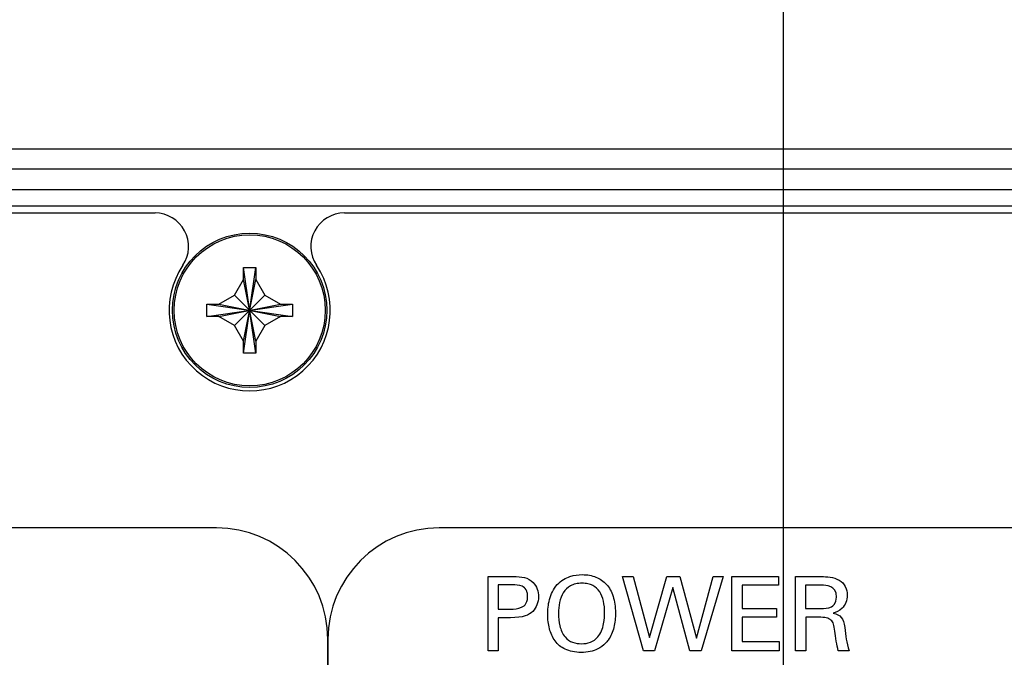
# Model space of a CAD drawing. Header units: inches. Extents: x 0 to 34, y 0 to 22.
# Tile 30 of 89: x 4.1 to 5.5, y 16.6 to 17.6. Entities that reach past the tile are written whole.
import ezdxf

# ---------------------------------------------------------------- set-up
doc = ezdxf.new("R2010")
doc.units = ezdxf.units.IN
doc.header["$LTSCALE"] = 1.87
doc.header["$MEASUREMENT"] = 0
doc.layers.get('0').update_dxf_attribs({"linetype": 'CONTINUOUS'})
doc.layers.add('DATUMCURVES', color=7, linetype='CONTINUOUS')
doc.layers.add('DIMENSIONS', color=7, linetype='CONTINUOUS')
doc.styles.get("Standard").update_dxf_attribs({"font": 'txt', "width": 0.8})
doc.dimstyles.new('DIMSTYLE_1', dxfattribs={"dimtxt": 0.125, "dimasz": 0.18, "dimexe": 0.18, "dimexo": 0.0625, "dimgap": 0.09, "dimtad": 0, "dimtih": 1, "dimtoh": 1, "dimdec": 3, "dimzin": 4, "dimdsep": 46, "dimtxsty": 'STANDARD', "dimblk": '_FILLED', "dimblk1": '_FILLED', "dimblk2": '_FILLED', "dimcen": 0.09, "dimadec": 0, "dimazin": 0, "dimtp": 0.001, "dimtm": 0.001, "dimtfac": 1, "dimtdec": 3, "dimtofl": 0, "dimtmove": 0, "dimatfit": 3, "dimldrblk": '_FILLED', "dimfxl": 1, "dimtolj": 1, "dimtzin": 4, "dimarcsym": 0})

# ---------------------------------------------------------------- blocks, each defined once
blk = doc.blocks.new('*D12')
at = {"layer": 'DIMENSIONS', "color": 2, "linetype": 'CONTINUOUS'}
blk.add_line((12.8132, 15.8742), (12.8132, 18.0661), dxfattribs=at)
at = {"layer": 'DIMENSIONS', "color": 2, "linetype": 'CONTINUOUS', "width": 0.8}
for s, p in [(']', (12.8757, 19.4536)), ('219.28', (12.8757, 18.8536)), ('[', (12.8757, 18.7536)), ('8.633', (12.8757, 18.1286))]:
    blk.add_text(s, height=0.125, rotation=90, dxfattribs=at).set_placement(p)
blk = doc.blocks.new('_FILLED')
at = {"color": 0, "linetype": 'BYBLOCK'}
blk.add_solid([(0, 0), (-1, 0.1736), (-1, -0.1736)], dxfattribs=at)
blk = doc.blocks.new('*D13')
at = {"layer": 'DIMENSIONS', "color": 2, "linetype": 'CONTINUOUS'}
blk.add_line((7.7132, 15.8742), (7.7132, 18.0661), dxfattribs=at)
at = {"layer": 'DIMENSIONS', "color": 2, "linetype": 'CONTINUOUS', "width": 0.8}
for s, p in [(']', (7.7757, 19.3536)), ('89.74', (7.7757, 18.8536)), ('[', (7.7757, 18.7536)), ('3.533', (7.7757, 18.1286))]:
    blk.add_text(s, height=0.125, rotation=90, dxfattribs=at).set_placement(p)
blk = doc.blocks.new('*D14')
at = {"layer": 'DIMENSIONS', "color": 2, "linetype": 'CONTINUOUS'}
blk.add_line((9.4132, 15.8742), (9.4132, 18.0661), dxfattribs=at)
at = {"layer": 'DIMENSIONS', "color": 2, "linetype": 'CONTINUOUS', "width": 0.8}
for s, p in [(']', (9.4757, 19.4536)), ('132.92', (9.4757, 18.8536)), ('[', (9.4757, 18.7536)), ('5.233', (9.4757, 18.1286))]:
    blk.add_text(s, height=0.125, rotation=90, dxfattribs=at).set_placement(p)
blk = doc.blocks.new('*D15')
at = {"layer": 'DIMENSIONS', "color": 2, "linetype": 'CONTINUOUS'}
blk.add_line((11.1132, 15.8742), (11.1132, 18.0661), dxfattribs=at)
at = {"layer": 'DIMENSIONS', "color": 2, "linetype": 'CONTINUOUS', "width": 0.8}
for s, p in [(']', (11.1757, 19.3536)), ('176.1', (11.1757, 18.8536)), ('[', (11.1757, 18.7536)), ('6.933', (11.1757, 18.1286))]:
    blk.add_text(s, height=0.125, rotation=90, dxfattribs=at).set_placement(p)
blk = doc.blocks.new('*D16')
at = {"layer": 'DIMENSIONS', "color": 2, "linetype": 'CONTINUOUS'}
blk.add_line((6.1872, 16.1517), (6.1872, 17.9836), dxfattribs=at)
at = {"layer": 'DIMENSIONS', "color": 2, "linetype": 'CONTINUOUS', "width": 0.8}
for s, p in [(']', (6.2497, 19.2711)), ('50.98', (6.2497, 18.7711)), ('[', (6.2497, 18.6711)), ('2.007', (6.2497, 18.0461))]:
    blk.add_text(s, height=0.125, rotation=90, dxfattribs=at).set_placement(p)
blk = doc.blocks.new('*D17')
at = {"layer": 'DIMENSIONS', "color": 2, "linetype": 'CONTINUOUS'}
blk.add_line((5.2002, 15.7612), (5.2002, 18.0661), dxfattribs=at)
at = {"layer": 'DIMENSIONS', "color": 2, "linetype": 'CONTINUOUS', "width": 0.8}
for s, p in [(']', (5.2627, 19.3536)), ('25.91', (5.2627, 18.8536)), ('[', (5.2627, 18.7536)), ('1.020', (5.2627, 18.1286))]:
    blk.add_text(s, height=0.125, rotation=90, dxfattribs=at).set_placement(p)
blk = doc.blocks.new('*D36')
at = {"layer": 'DIMENSIONS', "color": 2, "linetype": 'CONTINUOUS'}
blk.add_line((13.8752, 17.3773), (13.8752, 18.0661), dxfattribs=at)
at = {"layer": 'DIMENSIONS', "color": 2, "linetype": 'CONTINUOUS', "width": 0.8}
for s, p in [(']', (13.9377, 19.4536)), ('246.25', (13.9377, 18.8536)), ('[', (13.9377, 18.7536)), ('9.695', (13.9377, 18.1286))]:
    blk.add_text(s, height=0.125, rotation=90, dxfattribs=at).set_placement(p)
blk = doc.blocks.new('*D37')
at = {"layer": 'DIMENSIONS', "color": 2, "linetype": 'CONTINUOUS'}
blk.add_line((3.6752, 17.3773), (3.6752, 18.0661), dxfattribs=at)
at = {"layer": 'DIMENSIONS', "color": 2, "linetype": 'CONTINUOUS', "width": 0.8}
for s, p in [(']', (3.7377, 19.2536)), ('12.83', (3.7377, 18.7536)), ('[', (3.7377, 18.6536)), ('.505', (3.7377, 18.1286))]:
    blk.add_text(s, height=0.125, rotation=90, dxfattribs=at).set_placement(p)

msp = doc.modelspace()

# ---------------------------------------------------------------- linework, layer by layer
at = {"color": 7, "linetype": 'CONTINUOUS'}
for p, q in [((13.7752, 17.3786), (3.7752, 17.3786)), ((13.7752, 17.3486), (3.7752, 17.3486)), ((3.7752, 17.3186), (13.7752, 17.3186)), ((13.7652, 17.2936), (3.7852, 17.2936)), ((3.7952, 17.2836), (4.2642, 17.2836)), ((4.5462, 17.2836), (8.6342, 17.2836)), ((4.3962, 17.0746), (4.4142, 17.2026)), ((4.3962, 17.1846), (4.3962, 17.2026)), ((4.4142, 17.0746), (4.3962, 17.2026)), ((4.3962, 17.2026), (4.4142, 17.2026)), ((4.4142, 17.2026), (4.4142, 17.1846)), ((4.3827, 17.1612), (4.3962, 17.1846)), ((4.3962, 17.0926), (4.4142, 17.1846)), ((4.4142, 17.0926), (4.3962, 17.1846)), ((4.4142, 17.1846), (4.4277, 17.1612)), ((4.3592, 17.1476), (4.3827, 17.1612)), ((4.3827, 17.1161), (4.4277, 17.1612)), ((4.4277, 17.1161), (4.3827, 17.1612)), ((4.4277, 17.1612), (4.4512, 17.1476)), ((4.3412, 17.1296), (4.3412, 17.1476)), ((4.3412, 17.1476), (4.4692, 17.1296)), ((4.3412, 17.1476), (4.3592, 17.1476)), ((4.3412, 17.1296), (4.4692, 17.1476)), ((4.3592, 17.1476), (4.4512, 17.1296)), ((4.3592, 17.1296), (4.4512, 17.1476)), ((4.4512, 17.1476), (4.4692, 17.1476)), ((4.4692, 17.1476), (4.4692, 17.1296)), ((4.3592, 17.1296), (4.3412, 17.1296)), ((4.3827, 17.1161), (4.3592, 17.1296)), ((4.4512, 17.1296), (4.4277, 17.1161)), ((4.4692, 17.1296), (4.4512, 17.1296)), ((4.3962, 17.0926), (4.3827, 17.1161)), ((4.4277, 17.1161), (4.4142, 17.0926)), ((4.3962, 17.0746), (4.3962, 17.0926)), ((4.4142, 17.0926), (4.4142, 17.0746)), ((4.4142, 17.0746), (4.3962, 17.0746))]:
    msp.add_line(p, q, dxfattribs=at)
for radius in [0.115, 0.1125]:
    msp.add_circle((4.4052, 17.1386), radius, dxfattribs=at)
for centre, radius, start, end in [((4.2642, 17.2336), 0.05, 326.0255, 90), ((4.5462, 17.2336), 0.05, 90, 213.9745), ((4.4052, 17.1386), 0.12, 146.0255, 33.9745)]:
    msp.add_arc(centre, radius, start, end, dxfattribs=at)
at = {"layer": 'DATUMCURVES', "color": 40, "linetype": 'CONTINUOUS'}
for points in [[(4.3556, 16.8148, 0.334), (4.3556, 16.8148, 0.334), (4.0129, 16.8148, 0.334), (4.0129, 16.8148, 0.334)], [(4.5216, 16.6488, 0.334), (4.5216, 16.7401, 0.334), (4.4469, 16.8148, 0.334), (4.3556, 16.8148, 0.334)], [(4.6876, 16.8148, 0.334), (4.5963, 16.8148, 0.334), (4.5216, 16.7401, 0.334), (4.5216, 16.6488, 0.334)], [(6.722, 16.8148, 0.334), (6.722, 16.8148, 0.334), (4.6876, 16.8148, 0.334), (4.6876, 16.8148, 0.334)], [(4.7602, 16.7421, 0.334), (4.7602, 16.7421, 0.334), (4.7972, 16.7421, 0.334), (4.7972, 16.7421, 0.334)], [(4.7602, 16.6318, 0.334), (4.7602, 16.6318, 0.334), (4.7602, 16.7421, 0.334), (4.7602, 16.7421, 0.334)], [(4.9915, 16.6318, 0.334), (4.9915, 16.6318, 0.334), (4.9602, 16.7421, 0.334), (4.9602, 16.7421, 0.334)], [(4.9602, 16.7421, 0.334), (4.9602, 16.7421, 0.334), (4.9765, 16.7421, 0.334), (4.9765, 16.7421, 0.334)], [(4.9765, 16.7421, 0.334), (4.9765, 16.7421, 0.334), (5.0004, 16.6514, 0.334), (5.0004, 16.6514, 0.334)], [(5.0004, 16.6514, 0.334), (5.0004, 16.6514, 0.334), (5.0266, 16.7421, 0.334), (5.0266, 16.7421, 0.334)], [(5.0266, 16.7421, 0.334), (5.0266, 16.7421, 0.334), (5.0456, 16.7421, 0.334), (5.0456, 16.7421, 0.334)], [(5.0456, 16.7421, 0.334), (5.0456, 16.7421, 0.334), (5.0705, 16.6506, 0.334), (5.0705, 16.6506, 0.334)], [(5.0705, 16.6506, 0.334), (5.0705, 16.6506, 0.334), (5.0955, 16.7421, 0.334), (5.0955, 16.7421, 0.334)], [(5.1105, 16.7421, 0.334), (5.1105, 16.7421, 0.334), (5.0778, 16.6318, 0.334), (5.0778, 16.6318, 0.334)], [(5.0955, 16.7421, 0.334), (5.0955, 16.7421, 0.334), (5.1105, 16.7421, 0.334), (5.1105, 16.7421, 0.334)], [(5.1234, 16.7421, 0.334), (5.1234, 16.7421, 0.334), (5.1926, 16.7421, 0.334), (5.1926, 16.7421, 0.334)], [(5.1234, 16.6318, 0.334), (5.1234, 16.6318, 0.334), (5.1234, 16.7421, 0.334), (5.1234, 16.7421, 0.334)], [(5.1926, 16.7421, 0.334), (5.1926, 16.7421, 0.334), (5.1926, 16.7292, 0.334), (5.1926, 16.7292, 0.334)], [(5.2182, 16.7421, 0.334), (5.2182, 16.7421, 0.334), (5.2576, 16.7421, 0.334), (5.2576, 16.7421, 0.334)], [(5.2182, 16.6318, 0.334), (5.2182, 16.6318, 0.334), (5.2182, 16.7421, 0.334), (5.2182, 16.7421, 0.334)], [(4.7969, 16.7298, 0.334), (4.7969, 16.7298, 0.334), (4.7755, 16.7298, 0.334), (4.7755, 16.7298, 0.334)], [(4.7755, 16.7298, 0.334), (4.7755, 16.7298, 0.334), (4.7755, 16.6937, 0.334), (4.7755, 16.6937, 0.334)], [(5.0354, 16.7261, 0.334), (5.0354, 16.7261, 0.334), (5.008, 16.6318, 0.334), (5.008, 16.6318, 0.334)], [(5.0609, 16.6318, 0.334), (5.0609, 16.6318, 0.334), (5.0354, 16.7261, 0.334), (5.0354, 16.7261, 0.334)], [(5.1926, 16.7292, 0.334), (5.1926, 16.7292, 0.334), (5.1386, 16.7292, 0.334), (5.1386, 16.7292, 0.334)], [(5.1386, 16.7292, 0.334), (5.1386, 16.7292, 0.334), (5.1386, 16.6948, 0.334), (5.1386, 16.6948, 0.334)], [(5.2572, 16.7293, 0.334), (5.2572, 16.7293, 0.334), (5.233, 16.7293, 0.334), (5.233, 16.7293, 0.334)], [(5.233, 16.7293, 0.334), (5.233, 16.7293, 0.334), (5.233, 16.6946, 0.334), (5.233, 16.6946, 0.334)], [(5.2792, 16.7114, 0.334), (5.2792, 16.7293, 0.334), (5.2633, 16.7293, 0.334), (5.2572, 16.7293, 0.334)], [(5.2717, 16.6971, 0.334), (5.2738, 16.6983, 0.334), (5.2792, 16.7023, 0.334), (5.2792, 16.7114, 0.334)], [(4.7755, 16.6937, 0.334), (4.7755, 16.6937, 0.334), (4.7937, 16.6937, 0.334), (4.7937, 16.6937, 0.334)], [(4.8652, 16.6871, 0.334), (4.8652, 16.681, 0.334), (4.8662, 16.6685, 0.334), (4.8711, 16.657, 0.334), (4.8749, 16.6523, 0.334)], [(5.1386, 16.6948, 0.334), (5.1386, 16.6948, 0.334), (5.19, 16.6948, 0.334), (5.19, 16.6948, 0.334)], [(5.19, 16.6948, 0.334), (5.19, 16.6948, 0.334), (5.19, 16.6819, 0.334), (5.19, 16.6819, 0.334)], [(5.233, 16.6946, 0.334), (5.233, 16.6946, 0.334), (5.2572, 16.6946, 0.334), (5.2572, 16.6946, 0.334)], [(5.2572, 16.6946, 0.334), (5.2589, 16.6946, 0.334), (5.2676, 16.6946, 0.334), (5.2717, 16.6971, 0.334)], [(5.2744, 16.6878, 0.334), (5.285, 16.685, 0.334), (5.2897, 16.6803, 0.334), (5.2913, 16.6665, 0.334)], [(4.7934, 16.6809, 0.334), (4.7934, 16.6809, 0.334), (4.7755, 16.6809, 0.334), (4.7755, 16.6809, 0.334)], [(4.7755, 16.6809, 0.334), (4.7755, 16.6809, 0.334), (4.7755, 16.6318, 0.334), (4.7755, 16.6318, 0.334)], [(5.19, 16.6819, 0.334), (5.19, 16.6819, 0.334), (5.1386, 16.6819, 0.334), (5.1386, 16.6819, 0.334)], [(5.1386, 16.6819, 0.334), (5.1386, 16.6819, 0.334), (5.1386, 16.6453, 0.334), (5.1386, 16.6453, 0.334)], [(5.2526, 16.6816, 0.334), (5.2526, 16.6816, 0.334), (5.2334, 16.6816, 0.334), (5.2334, 16.6816, 0.334)], [(5.2334, 16.6816, 0.334), (5.2334, 16.6816, 0.334), (5.2334, 16.6318, 0.334), (5.2334, 16.6318, 0.334)], [(5.2913, 16.6665, 0.334), (5.2928, 16.6535, 0.334), (5.2939, 16.6441, 0.334), (5.2981, 16.6318, 0.334)], [(4.5216, 12.9518, 0.334), (4.5216, 12.9518, 0.334), (4.5216, 16.6488, 0.334), (4.5216, 16.6488, 0.334)], [(4.5216, 16.6488, 0.334), (4.5216, 16.6488, 0.334), (4.5216, 12.9518, 0.334), (4.5216, 12.9518, 0.334)], [(5.1386, 16.6453, 0.334), (5.1386, 16.6453, 0.334), (5.1938, 16.6453, 0.334), (5.1938, 16.6453, 0.334)], [(5.1938, 16.6453, 0.334), (5.1938, 16.6453, 0.334), (5.1938, 16.6318, 0.334), (5.1938, 16.6318, 0.334)], [(4.7755, 16.6318, 0.334), (4.7755, 16.6318, 0.334), (4.7602, 16.6318, 0.334), (4.7602, 16.6318, 0.334)], [(5.008, 16.6318, 0.334), (5.008, 16.6318, 0.334), (4.9915, 16.6318, 0.334), (4.9915, 16.6318, 0.334)], [(5.0778, 16.6318, 0.334), (5.0778, 16.6318, 0.334), (5.0609, 16.6318, 0.334), (5.0609, 16.6318, 0.334)], [(5.1938, 16.6318, 0.334), (5.1938, 16.6318, 0.334), (5.1234, 16.6318, 0.334), (5.1234, 16.6318, 0.334)], [(5.2334, 16.6318, 0.334), (5.2334, 16.6318, 0.334), (5.2182, 16.6318, 0.334), (5.2182, 16.6318, 0.334)], [(5.2981, 16.6318, 0.334), (5.2981, 16.6318, 0.334), (5.2818, 16.6318, 0.334), (5.2818, 16.6318, 0.334)]]:
    msp.add_open_spline(points, degree=3, dxfattribs=at)
for points, knots in [([(4.7972, 16.7421, 0.334), (4.8039, 16.7421, 0.334), (4.8151, 16.7419, 0.334), (4.8268, 16.7353, 0.334), (4.8341, 16.7239, 0.334), (4.8367, 16.7076, 0.334), (4.8294, 16.6886, 0.334), (4.8132, 16.6809, 0.334), (4.7934, 16.6809, 0.334)], [0, 0, 0, 0, 0.158579, 0.317158, 0.430531, 0.543905, 0.774967, 1, 1, 1, 1]), ([(4.8633, 16.7302, 0.334), (4.8691, 16.7364, 0.334), (4.8825, 16.7438, 0.334), (4.9038, 16.7459, 0.334), (4.9214, 16.7426, 0.334), (4.9375, 16.7317, 0.334), (4.9475, 16.714, 0.334), (4.9509, 16.6905, 0.334), (4.9485, 16.6659, 0.334), (4.9423, 16.6512, 0.334), (4.9367, 16.6444, 0.334), (4.9353, 16.643, 0.334)], [0, 0, 0, 0, 0.093784, 0.187567, 0.327593, 0.467619, 0.607645, 0.747671, 0.85738, 0.967088, 1, 1, 1, 1]), ([(4.9338, 16.6882, 0.334), (4.9338, 16.7007, 0.334), (4.9307, 16.7172, 0.334), (4.9187, 16.7283, 0.334), (4.9093, 16.7316, 0.334), (4.9, 16.7325, 0.334), (4.8904, 16.7315, 0.334), (4.8802, 16.7277, 0.334), (4.8714, 16.7189, 0.334), (4.8661, 16.704, 0.334), (4.8652, 16.6929, 0.334), (4.8652, 16.6871, 0.334)], [0, 0, 0, 0, 0.237057, 0.355585, 0.414849, 0.474113, 0.539849, 0.605585, 0.737057, 0.868528, 1, 1, 1, 1]), ([(5.2576, 16.7421, 0.334), (5.2633, 16.7421, 0.334), (5.2869, 16.7411, 0.334), (5.299, 16.7152, 0.334), (5.2886, 16.6924, 0.334), (5.2778, 16.6887, 0.334), (5.2744, 16.6878, 0.334)], [0, 0, 0, 0, 0.26538, 0.534273, 0.770867, 1, 1, 1, 1]), ([(4.7937, 16.6937, 0.334), (4.7987, 16.6937, 0.334), (4.8083, 16.694, 0.334), (4.8161, 16.7003, 0.334), (4.8187, 16.7062, 0.334), (4.8194, 16.7124, 0.334), (4.8187, 16.7185, 0.334), (4.8164, 16.7241, 0.334), (4.8092, 16.7298, 0.334), (4.8008, 16.7298, 0.334), (4.7969, 16.7298, 0.334)], [0, 0, 0, 0, 0.25547, 0.383205, 0.447073, 0.510941, 0.572073, 0.633205, 0.75547, 1, 1, 1, 1]), ([(4.9353, 16.643, 0.334), (4.932, 16.6395, 0.334), (4.9253, 16.6345, 0.334), (4.9129, 16.6302, 0.334), (4.8991, 16.6288, 0.334), (4.8855, 16.6301, 0.334), (4.8714, 16.6347, 0.334), (4.8587, 16.6454, 0.334), (4.8507, 16.6641, 0.334), (4.8488, 16.6813, 0.334), (4.8494, 16.6963, 0.334), (4.852, 16.712, 0.334), (4.8573, 16.7237, 0.334), (4.8633, 16.7302, 0.334)], [0, 0, 0, 0, 0.098388, 0.168665, 0.238942, 0.306218, 0.373494, 0.508046, 0.642598, 0.777151, 0.832863, 0.888575, 1, 1, 1, 1]), ([(4.8749, 16.6523, 0.334), (4.8812, 16.6445, 0.334), (4.8954, 16.6411, 0.334), (4.9128, 16.6434, 0.334), (4.9264, 16.6524, 0.334), (4.9334, 16.6722, 0.334), (4.9338, 16.6845, 0.334), (4.9338, 16.6882, 0.334)], [0, 0, 0, 0, 0.284726, 0.432198, 0.579671, 0.789835, 1, 1, 1, 1]), ([(5.2818, 16.6318, 0.334), (5.2806, 16.6355, 0.334), (5.2785, 16.646, 0.334), (5.2762, 16.6668, 0.334), (5.2731, 16.6792, 0.334), (5.2618, 16.6816, 0.334), (5.2526, 16.6816, 0.334)], [0, 0, 0, 0, 0.172076, 0.344151, 0.672076, 1, 1, 1, 1])]:
    msp.add_open_spline(points, degree=3, knots=knots, dxfattribs=at)

# ---------------------------------------------------------------- dimensions: what is measured, and where the dimension line sits
at = {"layer": 'DIMENSIONS', "color": 2, "linetype": 'CONTINUOUS'}
for feature_location, offset, origin, picture, middle in [((12.8132, 15.8742), (0, 2.192), (4.1802, 15.8117), '*D12', (12.8132, 18.8411)), ((9.4132, 15.8742), (0, 2.192), (4.1802, 15.8117), '*D14', (9.4132, 18.8411)), ((13.8752, 17.3773), (0, 0.6888), (4.1802, 17.3148), '*D36', (13.8752, 18.8411)), ((7.7132, 15.8742), (0, 2.192), (4.1802, 15.8117), '*D13', (7.7132, 18.7911)), ((11.1132, 15.8742), (0, 2.192), (4.1802, 15.8117), '*D15', (11.1132, 18.7911)), ((5.2002, 15.7612), (0, 2.305), (4.1802, 15.6987), '*D17', (5.2002, 18.7911)), ((6.1872, 16.1517), (0, 1.8319), (4.1802, 16.0892), '*D16', (6.1872, 18.7086)), ((3.6752, 17.3773), (0, 0.6888), (4.1802, 17.3148), '*D37', (3.6752, 18.7411))]:
    dim = msp.add_ordinate_dim(feature_location=feature_location, offset=offset, dtype=1, origin=origin, dimstyle='DIMSTYLE_1', dxfattribs=at)
    dim.commit()
    dim.dimension.update_dxf_attribs({"geometry": picture, "text_midpoint": middle})

doc.saveas('drawing.dxf')
